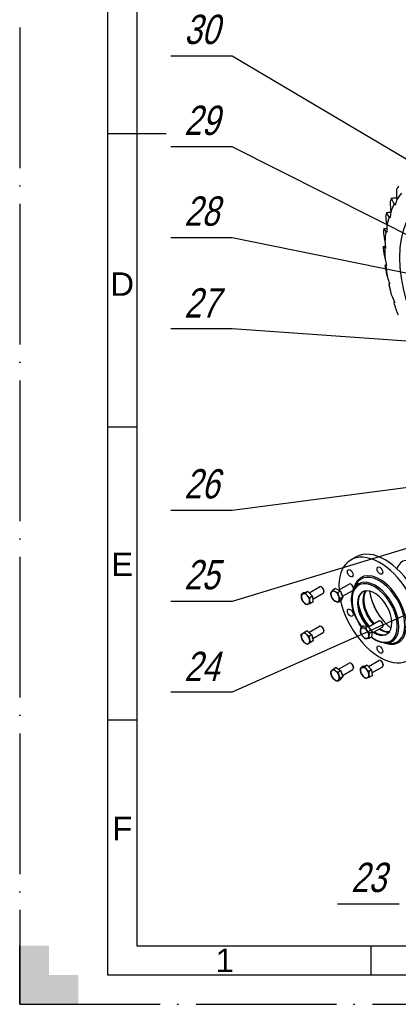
# Model space of a CAD drawing. Header units: millimetres. Extents: x 0 to 420, y 0 to 297.
# Tile 1 of 13: x 0 to 65, y 0 to 168. Entities that reach past the tile are written whole.
import ezdxf
from ezdxf.enums import TextEntityAlignment as Align

# ---------------------------------------------------------------- set-up
doc = ezdxf.new("R2010")
doc.units = ezdxf.units.MM
doc.linetypes.add('DuongTam', pattern=[30, 24, -3, 0, -3])
for name, color, linetype in [('ChiaMien', 5, 'Continuous'), ('DauXen', 8, 'DuongTam'), ('Lien_Dam', 7, 'Continuous'), ('Lien_Manh', 5, 'Continuous')]:
    doc.layers.add(name, color=color, linetype=linetype)
doc.layers.add('Symbol (ISO)', color=7, linetype='Continuous', lineweight=25)
doc.styles.add('CKH', font='Vnromadi.shx', dxfattribs={"width": 0.8, "oblique": 15, "height": 5})
doc.styles.add('VnArialH', font='VHARIAL.TTF', dxfattribs={"width": 0.8, "oblique": 15, "height": 5})

msp = doc.modelspace()

# ---------------------------------------------------------------- hatches: boundary and pattern name
at = {"layer": 'DauXen'}
msp.add_hatch(color=256, dxfattribs=at).paths.add_polyline_path([(10, 0), (0, 0), (0, 10), (5, 10), (5, 5), (10, 5)])

# ---------------------------------------------------------------- linework, layer by layer
at = {"layer": 'ChiaMien'}
for p, q in [((15, 98.5), (20, 98.5)), ((15, 48.5), (20, 48.5)), ((60, 5), (60, 10))]:
    msp.add_line(p, q, dxfattribs=at)
at = {"layer": 'DauXen'}
for p, q in [((0, 287), (0, 0)), ((0, 0), (0, 10)), ((0, 0), (10, 0)), ((0, 0), (420, 0))]:
    msp.add_line(p, q, dxfattribs=at)
at = {"layer": 'Lien_Dam'}
for p, q in [((20, 287), (20, 10)), ((36.29, 161.71), (25.79, 161.71)), ((15, 148.5), (25, 148.5)), ((36.29, 146.21), (25.79, 146.21)), ((36.29, 130.71), (25.79, 130.71)), ((36.29, 115.21), (25.79, 115.21)), ((36.29, 84.21), (25.79, 84.21)), ((57.43, 76.3), (56.54, 75.79)), ((49.4, 70.19), (51.17, 71.21)), ((51.57, 71.13), (51.48, 71.18)), ((53.92, 70.91), (53.47, 70.65)), ((53.92, 70.91), (54.74, 70.47)), ((54.44, 70.63), (56.22, 71.66)), ((55.11, 69.58), (56.85, 70.58)), ((56.62, 71.59), (56.54, 71.63)), ((56.98, 70.96), (56.98, 70.87)), ((57.02, 70.82), (57.4, 71.56)), ((48.55, 70.22), (48.1, 69.96)), ((48.55, 70.22), (49.21, 70.4)), ((49.21, 70.4), (48.76, 70.14)), ((49.21, 70.4), (49.96, 69.59)), ((49.96, 69.59), (49.51, 69.33)), ((49.96, 69.59), (50.05, 68.6)), ((50.01, 69.1), (51.8, 70.13)), ((51.93, 70.51), (51.93, 70.42)), ((54.74, 70.47), (54.29, 70.21)), ((55.17, 69.42), (54.72, 69.16)), ((54.74, 70.47), (55.17, 69.42)), ((55.17, 69.42), (54.79, 68.81)), ((36.29, 68.71), (25.79, 68.71)), ((50.05, 68.6), (49.6, 68.34)), ((54.79, 68.81), (54.34, 68.55)), ((49.39, 63.44), (51.17, 64.48)), ((51.57, 64.4), (51.48, 64.45)), ((58.75, 64.52), (58.3, 64.26)), ((58.75, 64.52), (59.5, 64.46)), ((59.5, 64.46), (59.05, 64.2)), ((59.5, 64.46), (60.15, 63.52)), ((59.55, 64.38), (61.28, 65.38)), ((60.13, 63.27), (61.9, 64.3)), ((61.67, 65.3), (61.59, 65.35)), ((62.03, 64.68), (62.03, 64.58)), ((49.07, 63.71), (48.62, 63.45)), ((49.07, 63.71), (49.87, 63.03)), ((49.87, 63.03), (49.42, 62.77)), ((49.87, 63.03), (50.1, 61.99)), ((50.01, 62.36), (51.8, 63.39)), ((51.93, 63.77), (51.93, 63.68)), ((60.06, 62.64), (59.62, 62.38)), ((60.15, 63.52), (59.71, 63.27)), ((60.15, 63.52), (60.06, 62.64)), ((49.53, 61.64), (49.08, 61.38)), ((50.1, 61.99), (49.53, 61.64)), ((50.1, 61.99), (49.65, 61.74)), ((62.35, 61.59), (63.18, 61.55)), ((54.01, 57.44), (53.56, 57.18)), ((54.01, 57.44), (54.82, 56.89)), ((54.43, 57.16), (56.22, 58.19)), ((55.09, 56.09), (56.85, 57.11)), ((56.62, 58.11), (56.54, 58.16)), ((56.98, 57.49), (56.98, 57.39)), ((58.66, 57.65), (58.21, 57.39)), ((58.66, 57.65), (59.31, 57.83)), ((59.31, 57.83), (58.86, 57.57)), ((59.31, 57.83), (60.06, 57.03)), ((59.51, 57.62), (61.28, 58.64)), ((60.11, 56.53), (61.9, 57.56)), ((61.67, 58.56), (61.59, 58.61)), ((62.03, 57.94), (62.03, 57.85)), ((54.82, 56.89), (54.38, 56.63)), ((55.17, 55.84), (54.7, 55.34)), ((55.17, 55.84), (54.72, 55.58)), ((54.82, 56.89), (55.17, 55.84)), ((60.06, 57.03), (59.61, 56.77)), ((60.16, 56.04), (59.71, 55.78)), ((60.06, 57.03), (60.16, 56.04)), ((54.7, 55.34), (54.25, 55.08)), ((36.29, 53.21), (25.79, 53.21)), ((64.77, 17.09), (54.27, 17.09)), ((20, 10), (410, 10))]:
    msp.add_line(p, q, dxfattribs=at)
for centre, major_axis in [((79.91, 118.7), (10.63, -18.4)), ((56.43, 73.52), (0.344, -0.595)), ((61.48, 73.98), (0.344, -0.595)), ((56.43, 66.79), (0.344, -0.595)), ((61.48, 60.5), (0.344, -0.595))]:
    msp.add_ellipse(centre, major_axis=major_axis, ratio=0.57735, dxfattribs=at)
for centre, major_axis, ratio, start_param, end_param in [((80.74, 119.19), (-13.22, 22.9), 0.57735, 0.247133, 0.28644), ((79.91, 118.7), (-12.45, 21.56), 0.57735, 0.208004, 0.299243), ((80.74, 119.19), (-13.22, 22.9), 0.57735, 0.389933, 0.42924), ((79.91, 118.7), (-12.45, 21.56), 0.57735, 0.350803, 0.442043), ((55.78, 130.22), (-8.1, -17.38), 0.297713, 2.063922, 2.113182), ((80.74, 119.19), (-13.22, 22.9), 0.57735, 0.532733, 0.57204), ((56.32, 125.96), (-5.26, -20.11), 0.253229, 2.055738, 2.104998), ((79.91, 118.7), (-12.45, 21.56), 0.57735, 0.493603, 0.584843), ((57.34, 121.56), (-2.38, -22.42), 0.215354, 2.062277, 2.111537), ((80.74, 119.19), (-13.22, 22.9), 0.57735, 0.675532, 0.714839), ((79.91, 118.7), (-12.45, 21.56), 0.57735, 0.636403, 0.727642), ((58.83, 117.1), (0.51, -24.28), 0.185605, 2.076807, 2.126066), ((80.74, 119.19), (-13.22, 22.9), 0.57735, 0.818332, 0.857639), ((79.91, 118.7), (-12.45, 21.56), 0.57735, 0.779202, 0.870442), ((80.74, 119.19), (-13.22, 22.9), 0.57735, 0.961132, 1.000439), ((60.74, 112.67), (3.38, -25.67), 0.163275, 2.095252, 2.144512), ((79.91, 118.7), (-12.45, 21.56), 0.57735, 0.922002, 1.013242), ((63.04, 108.36), (6.19, -26.56), 0.147114, 2.115425, 2.164685), ((79.91, 118.7), (-12.45, 21.56), 0.57735, 1.064802, 1.156041), ((80.74, 119.19), (-13.22, 22.9), 0.57735, 1.103931, 1.143238), ((65.69, 104.27), (8.89, -26.94), 0.135978, 2.136245, 2.185505), ((79.91, 118.7), (-12.45, 21.56), 0.57735, 1.207601, 1.298841), ((61.48, 67.24), (-4.94, 8.55), 0.57735, 1.073709, 7.141071), ((62.36, 67.75), (-4.94, 8.55), 0.57735, 3.141593, 6.283185), ((67.91, 70.95), (-2.62, 4.55), 0.57735, 2.668255, 6.756523), ((60.59, 66.73), (-2.74, 4.74), 0.57735, 2.21303, 8.036655), ((60.69, 66.79), (2.85, -4.93), 0.57735, 5.921818, 9.786145), ((61.48, 67.24), (3.2, -5.55), 0.57735, 5.701716, 10.006248), ((61.38, 67.18), (-3.09, 5.35), 0.57735, 2.780226, 6.644552), ((51.48, 70.67), (-0.312, 0.541), 0.57735, 3.141593, 6.283185), ((51.57, 70.72), (-0.255, 0.442), 0.57735, 3.926882, 5.497896), ((53.84, 69.57), (-0.5, 0.866), 0.57735, 5.530609, 6.577807), ((56.54, 71.12), (-0.312, 0.541), 0.57735, 3.141593, 6.283185), ((56.62, 71.17), (-0.255, 0.442), 0.57735, 3.926882, 5.497896), ((60.59, 66.73), (-2.08, 3.6), 0.57735, 2.297115, 8.166846), ((48.79, 69.12), (-0.5, 0.866), 0.57735, 6.134623, 7.181821), ((48.79, 69.12), (0.5, -0.866), 0.57735, 4.040228, 5.087426), ((48.79, 69.12), (-0.5, 0.866), 0.57735, 5.087426, 6.134623), ((48.79, 69.12), (-0.5, 0.866), 0.57735, 4.040228, 5.087426), ((49.36, 69.44), (0.457, -0.792), 0.57735, 1.776453, 2.115213), ((53.84, 69.57), (-0.5, 0.866), 0.57735, 0.294622, 1.341819), ((53.84, 69.57), (0.5, -0.866), 0.57735, 4.483412, 5.530609), ((53.84, 69.57), (-0.5, 0.866), 0.57735, 4.483412, 5.530609), ((53.84, 69.57), (0.5, -0.866), 0.57735, 0.294622, 1.341819), ((54.41, 69.89), (0.457, -0.792), 0.57735, 1.144796, 1.538842), ((60.73, 66.81), (-2.08, 3.6), 0.57735, 0.031905, 1.914002), ((61.52, 67.27), (-2.08, 3.6), 0.57735, 0.225195, 1.942679), ((61.66, 67.34), (-2.08, 3.6), 0.57735, 0.258051, 1.942679), ((64.09, 68.75), (3.13, -5.41), 0.57735, 4.082748, 5.34203), ((64.17, 68.8), (-3.19, 5.52), 0.57735, 0.957059, 2.184534), ((48.79, 69.12), (0.5, -0.866), 0.57735, 5.087426, 6.134623), ((48.79, 69.12), (0.5, -0.866), 0.57735, 6.134623, 7.181821), ((53.84, 69.57), (0.5, -0.866), 0.57735, 5.530609, 6.577807), ((61.41, 67.2), (-2.62, 4.55), 0.57735, 1.007807, 1.862587), ((51.48, 63.93), (-0.313, 0.541), 0.57735, 3.141593, 6.283185), ((51.57, 63.98), (-0.255, 0.442), 0.57735, 3.926882, 5.497896), ((58.89, 63.28), (-0.5, 0.866), 0.57735, 5.910994, 6.958192), ((58.89, 63.28), (-0.5, 0.866), 0.57735, 4.863796, 5.910994), ((59.46, 63.61), (0.457, -0.792), 0.57735, 1.516673, 1.927735), ((61.59, 64.84), (-0.312, 0.541), 0.57735, 3.141593, 6.283185), ((61.52, 67.27), (2.08, -3.6), 0.57735, 5.438708, 6.05799), ((61.66, 67.34), (2.08, -3.6), 0.57735, 5.438708, 6.025134), ((61.67, 64.88), (-0.255, 0.442), 0.57735, 3.926882, 5.497896), ((48.79, 62.38), (-0.5, 0.866), 0.57735, 0.023536, 1.070734), ((48.79, 62.38), (0.5, -0.866), 0.57735, 4.212326, 5.259524), ((48.79, 62.38), (-0.5, 0.866), 0.57735, 5.259524, 6.306721), ((48.79, 62.38), (-0.5, 0.866), 0.57735, 4.212326, 5.259524), ((48.79, 62.38), (0.5, -0.866), 0.57735, 0.023536, 1.070734), ((49.36, 62.71), (0.457, -0.792), 0.57735, 2.013595, 2.222267), ((49.36, 62.71), (0.457, -0.792), 0.57735, 0.942831, 1.198636), ((58.89, 63.28), (0.5, -0.866), 0.57735, 3.816599, 4.863796), ((58.89, 63.28), (0.5, -0.866), 0.57735, 4.863796, 5.910994), ((58.89, 63.28), (0.5, -0.866), 0.57735, 5.910994, 6.958192), ((58.89, 63.28), (-0.5, 0.866), 0.57735, 3.816599, 4.863796), ((60.73, 66.81), (2.08, -3.6), 0.57735, 5.438708, 6.25128), ((61.41, 67.2), (-2.62, 4.55), 0.57735, 2.124408, 2.133786), ((48.79, 62.38), (0.5, -0.866), 0.57735, 5.259524, 6.306721), ((56.54, 57.65), (-0.312, 0.541), 0.57735, 3.141593, 6.283185), ((56.62, 57.7), (-0.255, 0.442), 0.57735, 3.926882, 5.497896), ((58.89, 56.55), (-0.5, 0.866), 0.57735, 6.139959, 7.187156), ((58.89, 56.55), (-0.5, 0.866), 0.57735, 5.092761, 6.139959), ((58.89, 56.55), (-0.5, 0.866), 0.57735, 4.045564, 5.092761), ((59.46, 56.87), (0.457, -0.792), 0.57735, 1.783148, 2.119189), ((61.59, 58.1), (-0.312, 0.541), 0.57735, 3.141593, 6.283185), ((61.67, 58.15), (-0.255, 0.442), 0.57735, 3.926882, 5.497896), ((53.84, 56.09), (-0.5, 0.866), 0.57735, 0.171879, 1.219077), ((53.84, 56.09), (0.5, -0.866), 0.57735, 4.360669, 5.407867), ((53.84, 56.09), (-0.5, 0.866), 0.57735, 5.407867, 6.455064), ((53.84, 56.09), (-0.5, 0.866), 0.57735, 4.360669, 5.407867), ((53.84, 56.09), (0.5, -0.866), 0.57735, 0.171879, 1.219077), ((54.41, 56.42), (0.457, -0.792), 0.57735, 1.044084, 1.394069), ((58.89, 56.55), (0.5, -0.866), 0.57735, 4.045564, 5.092761), ((58.89, 56.55), (0.5, -0.866), 0.57735, 5.092761, 6.139959), ((58.89, 56.55), (0.5, -0.866), 0.57735, 6.139959, 7.187156), ((53.84, 56.09), (0.5, -0.866), 0.57735, 5.407867, 6.455064)]:
    msp.add_ellipse(centre, major_axis=major_axis, ratio=ratio, start_param=start_param, end_param=end_param, dxfattribs=at)
for points, knots in [([(64.33, 138.99), (64.33, 138.89), (64.33, 138.78), (64.34, 138.18), (64.34, 137.69), (64.35, 137.18)], [18.8675, 18.8675, 18.8675, 18.8675, 19.123672, 19.123672, 20.338765, 20.338765, 20.338765, 20.338765]), ([(62.1, 128.39), (62.13, 128.25), (62.15, 128.12), (62.25, 127.69), (62.31, 127.4), (62.37, 127.1)], [3.190606, 3.190606, 3.190606, 3.190606, 3.665539, 3.665539, 4.655844, 4.655844, 4.655844, 4.655844]), ([(62.47, 126), (62.47, 126), (62.47, 126.01), (62.42, 126.02), (62.37, 126.03), (62.33, 126.04)], [4.389258, 4.389258, 4.389258, 4.389258, 4.476073, 4.476073, 5.994252, 5.994252, 5.994252, 5.994252]), ([(62.48, 125.12), (62.54, 124.86), (62.61, 124.6), (62.71, 124.23), (62.73, 124.12), (62.76, 124.01)], [3.391482, 3.391482, 3.391482, 3.391482, 4.44408, 4.44408, 4.871042, 4.871042, 4.871042, 4.871042]), ([(58.36, 64.29), (58.08, 64.69), (57.82, 65.11), (57.31, 66.09), (57.09, 66.65), (56.77, 67.76), (56.68, 68.32), (56.64, 69.36), (56.69, 69.85), (56.87, 70.47), (56.94, 70.65), (57.02, 70.82)], [6.890706, 6.890706, 6.890706, 6.890706, 7.153393, 7.153393, 7.478987, 7.478987, 7.805406, 7.805406, 8.13286, 8.13286, 8.278013, 8.278013, 8.278013, 8.278013]), ([(62.35, 61.59), (61.94, 61.61), (61.52, 61.73), (60.72, 62.09), (60.35, 62.31), (59.98, 62.59)], [5.8591543, 5.8591543, 5.8591543, 5.8591543, 6.1738383, 6.1738383, 6.4479495, 6.4479495, 6.4479495, 6.4479495])]:
    msp.add_open_spline(points, degree=3, knots=knots, dxfattribs=at)
for points in [[(63.22, 136.83), (63.26, 136.26), (63.3, 135.69), (63.33, 135.11)], [(63.49, 137.46), (63.6, 137.49), (63.7, 137.52), (63.81, 137.55)], [(63.94, 136.48), (63.79, 136.81), (63.64, 137.14), (63.49, 137.46)], [(63.81, 137.55), (63.99, 137.52), (64.17, 137.51), (64.34, 137.51)], [(62.64, 135.03), (62.75, 135.05), (62.87, 135.07), (62.98, 135.1)], [(63.05, 134.28), (62.91, 134.53), (62.77, 134.78), (62.64, 135.03)], [(62.98, 135.1), (63.11, 135.08), (63.24, 135.08), (63.37, 135.08)], [(62.47, 134.3), (62.53, 133.78), (62.6, 133.25), (62.66, 132.71)], [(62.09, 131.47), (62.17, 130.99), (62.25, 130.51), (62.34, 130.02)], [(62.16, 132.28), (62.28, 132.29), (62.4, 132.31), (62.53, 132.33)], [(62.5, 131.77), (62.38, 131.94), (62.27, 132.11), (62.16, 132.28)], [(62.53, 132.33), (62.59, 132.32), (62.65, 132.32), (62.72, 132.32)], [(62.06, 129.26), (62.19, 129.27), (62.32, 129.28), (62.45, 129.29)], [(62.31, 128.99), (62.22, 129.08), (62.14, 129.17), (62.06, 129.26)], [(62.45, 129.29), (62.46, 129.29), (62.47, 129.29), (62.48, 129.29)], [(62.33, 126.04), (62.44, 126.04), (62.55, 126.05), (62.66, 126.05)], [(62.99, 122.87), (62.98, 122.8), (62.98, 122.74), (62.99, 122.68)], [(63.23, 121.73), (63.32, 121.43), (63.41, 121.12), (63.5, 120.81)]]:
    msp.add_open_spline(points, degree=3, dxfattribs=at)
for points, weights in [([(64.17, 136.32), (64.05, 136.4), (63.94, 136.48)], [2.23420561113, 2.26638276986, 2.29754384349]), ([(64.35, 137.18), (64.37, 137.15), (64.39, 137.12)], [1.65258467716, 1.64855181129, 1.64447865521]), ([(63.33, 135.11), (63.36, 135.09), (63.38, 135.05)], [1.48548906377, 1.48186396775, 1.47820265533]), ([(62.66, 132.71), (62.68, 132.68), (62.71, 132.66)], [1.4463900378, 1.44286035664, 1.43929541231]), ([(63.28, 134.16), (63.16, 134.22), (63.05, 134.28)], [1.88342380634, 1.91054898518, 1.93681760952]), ([(62.73, 131.68), (62.61, 131.73), (62.5, 131.77)], [1.49603824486, 1.51758427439, 1.53844992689]), ([(62.34, 130.02), (62.36, 130), (62.39, 129.98)], [1.54232511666, 1.53856132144, 1.53475992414]), ([(62.52, 128.95), (62.41, 128.97), (62.31, 128.99)], [1.16750023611, 1.18431464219, 1.20059808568]), ([(62.37, 127.1), (62.4, 127.08), (62.43, 127.06)], [1.05149576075, 1.05259965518, 1.0536725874]), ([(62.67, 126), (62.57, 126), (62.47, 126)], [1.05243101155, 1.06758818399, 1.08226672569]), ([(62.76, 124.01), (62.79, 124), (62.82, 123.98)], [1.03118825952, 1.03269841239, 1.03417924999]), ([(63.18, 122.9), (63.08, 122.89), (62.99, 122.87)], [1.09932829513, 1.11516088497, 1.13049351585]), ([(63.5, 120.81), (63.53, 120.8), (63.56, 120.79)], [1.26421345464, 1.26529309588, 1.26633505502]), ([(64.02, 119.72), (63.93, 119.68), (63.85, 119.65)], [1.29975094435, 1.3184700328, 1.3365980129]), ([(64.58, 117.57), (64.6, 117.57), (64.63, 117.56)], [2.64770578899, 2.64124449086, 2.63471864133]), ([(53.22, 70.31), (53.31, 70.45), (53.47, 70.65)], [1, 1.0379548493, 1]), ([(53.47, 70.65), (53.63, 70.5), (53.82, 70.4)], [1, 1.0379548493, 1]), ([(48.09, 69.43), (48.07, 69.66), (48.1, 69.96)], [1, 1.0379548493, 1]), ([(48.2, 68.97), (48.11, 69.2), (48.09, 69.43)], [1, 1.0379548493, 1]), ([(48.1, 69.96), (48.22, 69.97), (48.37, 70.01)], [1, 1.0379548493, 1]), ([(48.51, 68.53), (48.33, 68.72), (48.2, 68.97)], [1, 1.0379548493, 1]), ([(48.37, 70.01), (48.52, 70.06), (48.76, 70.14)], [1, 1.0379548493, 1]), ([(48.76, 70.14), (48.9, 69.89), (49.07, 69.7)], [1, 1.0379548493, 1]), ([(49.07, 69.7), (49.25, 69.51), (49.51, 69.33)], [1, 1.0379548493, 1]), ([(49.51, 69.33), (49.47, 69.03), (49.49, 68.8)], [1, 1.0379548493, 1]), ([(53.09, 70.04), (53.13, 70.17), (53.22, 70.31)], [1, 1.0379548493, 1]), ([(53.24, 69.48), (53.14, 69.73), (53.09, 70.04)], [1, 1.0379548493, 1]), ([(53.52, 68.99), (53.34, 69.24), (53.24, 69.48)], [1, 1.0379548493, 1]), ([(53.87, 68.74), (53.68, 68.84), (53.52, 68.99)], [1, 1.0379548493, 1]), ([(53.82, 70.4), (54.01, 70.29), (54.29, 70.21)], [1, 1.0379548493, 1]), ([(54.29, 70.21), (54.34, 69.89), (54.44, 69.65)], [1, 1.0379548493, 1]), ([(54.44, 69.65), (54.54, 69.41), (54.72, 69.16)], [1, 1.0379548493, 1]), ([(54.72, 69.16), (54.56, 68.96), (54.47, 68.82)], [1, 1.0379548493, 1]), ([(48.95, 68.16), (48.68, 68.34), (48.51, 68.53)], [1, 1.0379548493, 1]), ([(49.21, 68.22), (49.06, 68.17), (48.95, 68.16)], [1, 1.0379548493, 1]), ([(49.6, 68.34), (49.36, 68.26), (49.21, 68.22)], [1, 1.0379548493, 1]), ([(49.49, 68.8), (49.51, 68.57), (49.6, 68.34)], [1, 1.0379548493, 1]), ([(54.34, 68.55), (54.05, 68.64), (53.87, 68.74)], [1, 1.0379548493, 1]), ([(54.47, 68.82), (54.38, 68.68), (54.34, 68.55)], [1, 1.0379548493, 1]), ([(58.19, 63.78), (58.21, 63.98), (58.3, 64.26)], [1, 1.0379548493, 1]), ([(58.3, 64.26), (58.44, 64.21), (58.61, 64.19)], [1, 1.0379548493, 1]), ([(58.61, 64.19), (58.78, 64.18), (59.05, 64.2)], [1, 1.0379548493, 1]), ([(59.05, 64.2), (59.16, 63.92), (59.31, 63.7)], [1, 1.0379548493, 1]), ([(48.06, 63.1), (48.15, 63.16), (48.28, 63.24)], [1, 1.0379548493, 1]), ([(48.11, 62.54), (48.06, 62.78), (48.06, 63.1)], [1, 1.0379548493, 1]), ([(48.29, 62.06), (48.16, 62.3), (48.11, 62.54)], [1, 1.0379548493, 1]), ([(48.28, 63.24), (48.41, 63.32), (48.62, 63.45)], [1, 1.0379548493, 1]), ([(48.62, 63.45), (48.77, 63.23), (48.96, 63.08)], [1, 1.0379548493, 1]), ([(48.96, 63.08), (49.14, 62.92), (49.42, 62.77)], [1, 1.0379548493, 1]), ([(49.42, 62.77), (49.42, 62.46), (49.47, 62.22)], [1, 1.0379548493, 1]), ([(49.47, 62.22), (49.52, 61.98), (49.65, 61.74)], [1, 1.0379548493, 1]), ([(58.21, 63.37), (58.17, 63.57), (58.19, 63.78)], [1, 1.0379548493, 1]), ([(58.48, 62.87), (58.32, 63.08), (58.21, 63.37)], [1, 1.0379548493, 1]), ([(58.87, 62.43), (58.63, 62.65), (58.48, 62.87)], [1, 1.0379548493, 1]), ([(59.18, 62.37), (59, 62.38), (58.87, 62.43)], [1, 1.0379548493, 1]), ([(59.62, 62.38), (59.35, 62.36), (59.18, 62.37)], [1, 1.0379548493, 1]), ([(59.31, 63.7), (59.47, 63.48), (59.71, 63.27)], [1, 1.0379548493, 1]), ([(59.6, 62.79), (59.58, 62.58), (59.62, 62.38)], [1, 1.0379548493, 1]), ([(59.71, 63.27), (59.62, 62.99), (59.6, 62.79)], [1, 1.0379548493, 1]), ([(48.62, 61.68), (48.44, 61.84), (48.29, 62.06)], [1, 1.0379548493, 1]), ([(49.08, 61.38), (48.81, 61.52), (48.62, 61.68)], [1, 1.0379548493, 1]), ([(49.3, 61.52), (49.17, 61.44), (49.08, 61.38)], [1, 1.0379548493, 1]), ([(49.65, 61.74), (49.43, 61.6), (49.3, 61.52)], [1, 1.0379548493, 1]), ([(53.26, 56.9), (53.37, 57.01), (53.56, 57.18)], [1, 1.0379548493, 1]), ([(53.56, 57.18), (53.72, 57), (53.91, 56.87)], [1, 1.0379548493, 1]), ([(58.19, 56.85), (58.17, 57.08), (58.21, 57.39)], [1, 1.0379548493, 1]), ([(58.21, 57.39), (58.32, 57.4), (58.47, 57.44)], [1, 1.0379548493, 1]), ([(58.47, 57.44), (58.62, 57.49), (58.86, 57.57)], [1, 1.0379548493, 1]), ([(58.86, 57.57), (59, 57.32), (59.17, 57.14)], [1, 1.0379548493, 1]), ([(59.17, 57.14), (59.35, 56.95), (59.61, 56.77)], [1, 1.0379548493, 1]), ([(53.09, 56.69), (53.15, 56.78), (53.26, 56.9)], [1, 1.0379548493, 1]), ([(53.2, 56.12), (53.12, 56.37), (53.09, 56.69)], [1, 1.0379548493, 1]), ([(53.44, 55.63), (53.28, 55.88), (53.2, 56.12)], [1, 1.0379548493, 1]), ([(53.78, 55.32), (53.59, 55.45), (53.44, 55.63)], [1, 1.0379548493, 1]), ([(53.91, 56.87), (54.09, 56.74), (54.38, 56.63)], [1, 1.0379548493, 1]), ([(54.38, 56.63), (54.4, 56.31), (54.48, 56.07)], [1, 1.0379548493, 1]), ([(54.72, 55.58), (54.53, 55.41), (54.42, 55.29)], [1, 1.0379548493, 1]), ([(54.48, 56.07), (54.56, 55.82), (54.72, 55.58)], [1, 1.0379548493, 1]), ([(58.3, 56.4), (58.21, 56.62), (58.19, 56.85)], [1, 1.0379548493, 1]), ([(58.62, 55.96), (58.44, 56.14), (58.3, 56.4)], [1, 1.0379548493, 1]), ([(59.05, 55.59), (58.79, 55.77), (58.62, 55.96)], [1, 1.0379548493, 1]), ([(59.32, 55.65), (59.17, 55.6), (59.05, 55.59)], [1, 1.0379548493, 1]), ([(59.71, 55.78), (59.47, 55.69), (59.32, 55.65)], [1, 1.0379548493, 1]), ([(59.61, 56.77), (59.57, 56.47), (59.6, 56.24)], [1, 1.0379548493, 1]), ([(59.6, 56.24), (59.62, 56.01), (59.71, 55.78)], [1, 1.0379548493, 1]), ([(54.25, 55.08), (53.97, 55.19), (53.78, 55.32)], [1, 1.0379548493, 1]), ([(54.42, 55.29), (54.31, 55.17), (54.25, 55.08)], [1, 1.0379548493, 1])]:
    msp.add_rational_spline(points, weights, degree=2, dxfattribs=at)
at = {"layer": 'Lien_Manh'}
for p, q in [((15, 292), (15, 5)), ((109.86, 118.09), (36.29, 161.71)), ((76.77, 125.84), (36.29, 146.21)), ((114.12, 114.92), (36.29, 130.71)), ((143.4, 107.64), (36.29, 115.21)), ((104.55, 93.21), (36.29, 84.21)), ((92.54, 85.83), (36.29, 68.71)), ((86.67, 75.71), (36.29, 53.21)), ((15, 5), (415, 5))]:
    msp.add_line(p, q, dxfattribs=at)

# ---------------------------------------------------------------- texts
at = {"layer": 'ChiaMien', "style": 'VnArialH'}
for s, p in [('D', (17.5, 122.83)), ('E', (17.5, 75.03)), ('F', (17.5, 29.99)), ('1', (35, 7.5))]:
    msp.add_text(s, height=4, dxfattribs=at).set_placement(p, align=Align.MIDDLE)
at = {"layer": 'Symbol (ISO)', "char_height": 5, "attachment_point": 5, "style": 'CKH'}
for s, insert in [('30', (31.04, 166.23)), ('29', (31.04, 150.72)), ('28', (31.04, 135.24)), ('27', (31.04, 119.62)), ('26', (31.04, 88.73)), ('25', (31.04, 73.23)), ('24', (31.04, 57.62)), ('23', (59.52, 21.61))]:
    msp.add_mtext(s, dxfattribs=dict(at, insert=insert))

doc.saveas('drawing.dxf')
